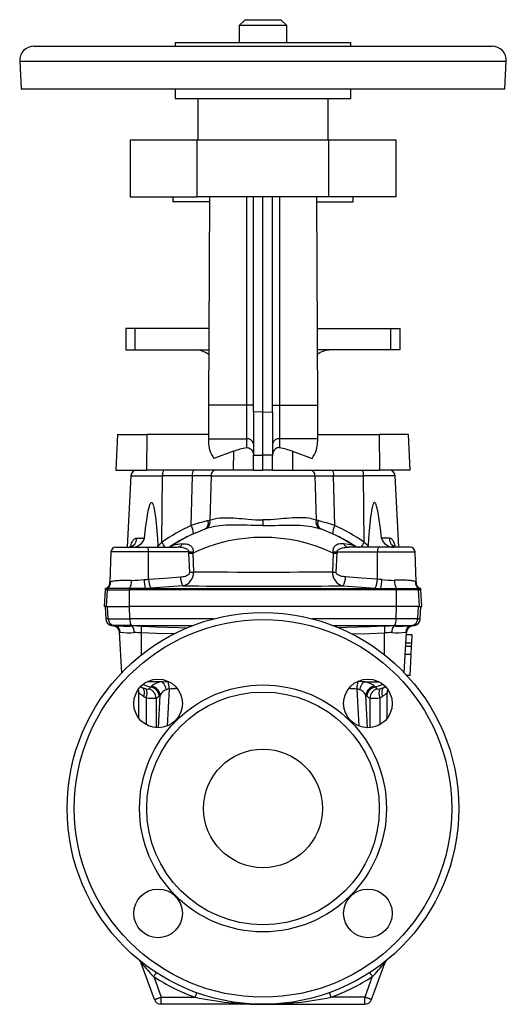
# Model space of a CAD drawing. Extents: x 91 to 718, y -24 to 606.
# Tile 5 of 5: x 513 to 718, y 191 to 606. Entities that reach past the tile are written whole.
import ezdxf

# ---------------------------------------------------------------- set-up
doc = ezdxf.new("R2010")
doc.units = 0
doc.layers.get('0').update_dxf_attribs({"linetype": 'CONTINUOUS'})

msp = doc.modelspace()

# ---------------------------------------------------------------- linework, layer by layer
at = {"color": 7, "linetype": 'CONTINUOUS'}
for p, q in [((608, 605.79), (605.5, 603.29)), ((608, 605.79), (623, 605.79)), ((625.5, 603.29), (623, 605.79)), ((605.5, 603.29), (605.5, 596.13)), ((625.5, 603.29), (605.5, 603.29)), ((625.5, 596.13), (625.5, 603.29)), ((519, 594.63), (612.92, 594.63)), ((578.5, 596.13), (578.5, 594.63)), ((578.5, 596.13), (652.49, 596.13)), ((612.92, 594.63), (712, 594.63)), ((652.49, 596.13), (652.5, 596.13)), ((652.5, 594.63), (652.5, 596.13)), ((513.01, 588.31), (513.62, 576.63)), ((513.01, 588.31), (612.76, 588.31)), ((612.76, 588.31), (718, 588.31)), ((717.38, 576.63), (718, 588.31)), ((513.62, 576.63), (612.78, 576.63)), ((578.5, 576.63), (578.5, 572.63)), ((612.78, 576.63), (717.38, 576.63)), ((652.5, 572.63), (652.5, 576.63)), ((578.5, 572.63), (652.49, 572.63)), ((588, 572.63), (588, 555.13)), ((643, 555.13), (643, 572.63)), ((652.49, 572.63), (652.5, 572.63)), ((559.5, 555.13), (559.5, 531.13)), ((559.5, 555.13), (587.75, 555.13)), ((587.75, 531.13), (587.75, 555.13)), ((587.75, 555.13), (643.26, 555.13)), ((643.26, 531.13), (643.26, 555.13)), ((643.26, 555.13), (671.5, 555.13)), ((671.5, 555.13), (671.5, 531.13)), ((559.5, 531.13), (587.75, 531.13)), ((577.5, 531.13), (577.5, 529.13)), ((643.26, 531.13), (587.75, 531.13)), ((593, 531.13), (592.58, 443.43)), ((608.5, 531.13), (608.5, 443.43)), ((611.5, 440.64), (611.5, 531.13)), ((615.5, 440.57), (615.5, 531.13)), ((619.5, 440.64), (619.5, 531.13)), ((622.5, 531.13), (622.5, 443.43)), ((638, 531.13), (638.43, 443.43)), ((671.5, 531.13), (643.26, 531.13)), ((653.5, 529.13), (653.5, 531.13)), ((592.99, 529.13), (577.5, 529.13)), ((638.01, 529.13), (653.5, 529.13)), ((557.75, 475.69), (557.75, 466.69)), ((561.59, 475.69), (557.75, 475.69)), ((592.73, 475.69), (561.59, 475.69)), ((561.59, 466.69), (561.59, 475.69)), ((638.27, 475.69), (669.42, 475.69)), ((669.42, 475.69), (673.25, 475.69)), ((669.42, 466.69), (669.42, 475.69)), ((673.25, 466.69), (673.25, 475.69)), ((557.75, 466.69), (561.59, 466.69)), ((561.59, 466.69), (592.69, 466.69)), ((669.42, 466.69), (638.32, 466.69)), ((673.25, 466.69), (669.42, 466.69)), ((608.5, 443.43), (592.58, 443.43)), ((608.5, 443.43), (608.5, 429.28)), ((611.5, 443.43), (608.5, 443.43)), ((611.5, 440.64), (611.5, 422.46)), ((615.5, 440.57), (611.5, 440.64)), ((615.5, 440.57), (619.5, 440.64)), ((615.5, 422.38), (615.5, 440.57)), ((619.5, 443.43), (622.5, 443.43)), ((619.5, 440.64), (619.5, 422.46)), ((622.5, 443.43), (622.5, 429.28)), ((622.5, 443.43), (638.43, 443.43)), ((554.16, 431.13), (553.5, 416.13)), ((554.16, 431.13), (566.6, 431.13)), ((566.6, 431.13), (566.36, 416.13)), ((592.52, 431.13), (566.6, 431.13)), ((592.51, 429.28), (592.5, 428.18)), ((592.51, 429.28), (608.5, 429.28)), ((608.5, 429.28), (608.5, 425.52)), ((638.5, 429.28), (622.5, 429.28)), ((622.5, 429.28), (622.5, 425.52)), ((638.49, 431.13), (664.41, 431.13)), ((638.5, 429.28), (638.5, 428.18)), ((676.85, 431.13), (664.41, 431.13)), ((664.41, 431.13), (664.65, 416.13)), ((677.5, 416.13), (676.85, 431.13)), ((603.13, 424.01), (594.86, 420.99)), ((603.13, 424.01), (603, 416.13)), ((627.88, 424.01), (636.15, 420.99)), ((627.88, 424.01), (628, 416.13)), ((611.5, 416.13), (611.5, 422.46)), ((611.5, 422.46), (615.5, 422.38)), ((619.5, 422.46), (615.5, 422.38)), ((615.5, 416.13), (615.5, 422.38)), ((619.5, 416.13), (619.5, 422.46)), ((553.5, 416.13), (566.36, 416.13)), ((603, 416.13), (566.36, 416.13)), ((611.5, 416.13), (603, 416.13)), ((611.5, 416.13), (615.5, 416.13)), ((619.5, 416.13), (615.5, 416.13)), ((619.5, 416.13), (628, 416.13)), ((628, 416.13), (664.65, 416.13)), ((677.5, 416.13), (664.65, 416.13)), ((559.88, 413.76), (558.3, 383.63)), ((559.88, 413.76), (573.2, 413.76)), ((572.95, 385.69), (573.2, 413.76)), ((585.75, 413.76), (573.2, 413.76)), ((585.22, 392.72), (585.75, 413.76)), ((593.66, 413.76), (593.12, 395.06)), ((593.66, 413.76), (637.35, 413.76)), ((637.35, 413.76), (637.89, 395.06)), ((645.79, 392.72), (645.26, 413.76)), ((645.26, 413.76), (657.8, 413.76)), ((658.06, 385.69), (657.8, 413.76)), ((671.13, 413.76), (657.8, 413.76)), ((672.71, 383.63), (671.13, 413.76)), ((592.33, 394.85), (593.12, 395.06)), ((615.5, 395.13), (615.5, 392.77)), ((638.68, 394.85), (637.89, 395.06)), ((591.69, 391.51), (591.13, 391.31)), ((639.31, 391.51), (639.88, 391.31)), ((562.27, 387.42), (565.58, 387.42)), ((668.74, 387.42), (665.42, 387.42)), ((551.44, 381.7), (550.99, 368.95)), ((567.22, 381.7), (551.44, 381.7)), ((553.44, 383.63), (566.81, 383.63)), ((566.81, 383.63), (579.6, 383.63)), ((567.3, 370.15), (567.22, 381.7)), ((584.3, 381.7), (567.22, 381.7)), ((584.3, 381.09), (584.3, 381.7)), ((585.97, 381.6), (585.89, 381.16)), ((645.04, 381.6), (645.12, 381.16)), ((646.71, 381.09), (646.71, 381.7)), ((646.71, 381.7), (663.79, 381.7)), ((664.2, 383.63), (651.41, 383.63)), ((663.7, 370.15), (663.79, 381.7)), ((663.79, 381.7), (679.57, 381.7)), ((677.57, 383.63), (664.2, 383.63)), ((680.02, 368.95), (679.57, 381.7)), ((584.65, 373.05), (584.3, 381.09)), ((585.89, 381.16), (586.24, 373.12)), ((645.12, 381.16), (644.77, 373.12)), ((646.36, 373.05), (646.71, 381.09)), ((549, 365.63), (548.64, 358.63)), ((549.7, 366.31), (549, 366.19)), ((549, 366.19), (549, 365.63)), ((549, 366.19), (549.35, 366.19)), ((550.01, 365.63), (549, 365.63)), ((549.35, 366.19), (549.42, 366.2)), ((549.35, 366.19), (549.42, 366.2)), ((550.01, 366.19), (549.35, 366.19)), ((549.42, 366.2), (549.43, 366.21)), ((549.64, 358.63), (550.01, 365.63)), ((559.32, 366.19), (550.01, 366.19)), ((550.01, 366.19), (550.01, 365.63)), ((550.01, 365.63), (559.32, 365.63)), ((559.21, 358.63), (559.32, 365.63)), ((565.92, 366.19), (559.32, 366.19)), ((559.32, 366.19), (559.32, 365.63)), ((671.69, 365.63), (559.32, 365.63)), ((565.92, 366.19), (665.09, 366.19)), ((665.09, 366.19), (671.69, 366.19)), ((671.69, 366.19), (681, 366.19)), ((671.69, 366.19), (671.69, 365.63)), ((681, 365.63), (671.69, 365.63)), ((671.8, 358.63), (671.69, 365.63)), ((681, 366.19), (681.66, 366.19)), ((681, 366.19), (681, 365.63)), ((681, 365.63), (682, 365.63)), ((681.37, 358.63), (681, 365.63)), ((682, 366.19), (681.3, 366.31)), ((681.59, 366.2), (681.58, 366.21)), ((681.66, 366.19), (681.58, 366.21)), ((681.66, 366.19), (681.59, 366.2)), ((682, 366.19), (681.66, 366.19)), ((682, 365.63), (682, 366.19)), ((682.37, 358.63), (682, 365.63)), ((549.64, 358.63), (548.64, 358.63)), ((549, 358.63), (549.28, 353.44)), ((549.64, 358.63), (559.21, 358.63)), ((550.28, 353.44), (550.01, 358.63)), ((671.8, 358.63), (559.21, 358.63)), ((559.39, 353.44), (559.32, 358.63)), ((671.62, 353.44), (671.69, 358.63)), ((681.37, 358.63), (671.8, 358.63)), ((680.73, 353.44), (681, 358.63)), ((681.37, 358.63), (682.37, 358.63)), ((681.73, 353.44), (682, 358.63)), ((550.28, 353.44), (549.28, 353.44)), ((550.28, 353.44), (559.39, 353.44)), ((594.62, 353.44), (559.39, 353.44)), ((671.62, 353.44), (636.39, 353.44)), ((680.73, 353.44), (671.62, 353.44)), ((680.73, 353.44), (681.73, 353.44)), ((551.75, 350.64), (552.6, 350.49)), ((551.75, 350.64), (552.74, 350.64)), ((560.09, 350.64), (552.74, 350.64)), ((553.01, 350.59), (552.74, 350.64)), ((560.09, 350.64), (585.93, 350.64)), ((560.4, 350.44), (560.09, 350.64)), ((645.08, 350.64), (670.92, 350.64)), ((670.61, 350.44), (670.92, 350.64)), ((670.92, 350.64), (678.26, 350.64)), ((677.99, 350.59), (678.26, 350.64)), ((679.26, 350.64), (678.26, 350.64)), ((678.41, 350.49), (679.26, 350.64)), ((555.97, 330.74), (555.07, 347.83)), ((564.27, 338.29), (564.26, 347.59)), ((666.74, 338.29), (666.75, 347.59)), ((675.04, 330.74), (675.94, 347.83)), ((678.38, 346.73), (675.88, 346.73)), ((678.19, 343.18), (678.38, 346.73)), ((678.12, 341.81), (675.62, 341.81)), ((678.19, 343.18), (675.69, 343.18)), ((677.94, 338.38), (678.12, 341.81)), ((678.12, 341.81), (678.19, 343.18)), ((677.94, 338.38), (675.44, 338.38)), ((677.48, 329.61), (677.94, 338.38)), ((677.48, 329.61), (676.1, 329.61)), ((564.5, 324.58), (563.83, 324.82)), ((564.96, 325.87), (568.1, 324.72)), ((573.12, 326.95), (566.64, 326.95)), ((568.1, 324.72), (568.48, 325.1)), ((575.98, 324.02), (575.13, 308.31)), ((575.47, 327.07), (575.72, 327.07)), ((655.03, 324.02), (655.88, 308.31)), ((655.54, 327.07), (655.29, 327.07)), ((657.88, 326.95), (664.36, 326.95)), ((662.91, 324.72), (662.53, 325.1)), ((666.05, 325.87), (662.91, 324.72)), ((666.51, 324.58), (667.18, 324.82)), ((563.25, 311.48), (563.25, 322.23)), ((566.29, 320.19), (566.29, 308.89)), ((570.47, 320.07), (570.47, 307.6)), ((571.46, 307.57), (572.2, 321.34)), ((572.2, 321.34), (571.82, 320.97)), ((659.55, 307.57), (658.81, 321.34)), ((658.81, 321.34), (659.19, 320.97)), ((660.53, 320.07), (660.53, 307.6)), ((664.72, 320.19), (664.72, 308.89)), ((667.75, 311.48), (667.75, 322.23)), ((569.79, 193.1), (564.19, 208.47)), ((661.22, 193.1), (666.82, 208.47)), ((569.46, 202.78), (572.6, 194.13)), ((661.55, 202.78), (658.4, 194.13)), ((572.6, 191.13), (572.6, 194.13)), ((572.6, 194.13), (586.87, 194.13)), ((615.5, 191.13), (572.6, 191.13)), ((615.5, 191.13), (658.4, 191.13)), ((658.4, 194.13), (644.14, 194.13)), ((658.4, 191.13), (658.4, 194.13))]:
    msp.add_line(p, q, dxfattribs=at)
for points in [[(592.58, 443.43), (592.57, 442.71), (592.57, 442), (592.57, 441.29), (592.56, 440.58), (592.56, 439.87), (592.56, 439.17), (592.55, 438.48), (592.55, 437.79), (592.55, 437.11), (592.54, 436.44), (592.54, 435.77), (592.54, 435.12), (592.53, 434.47), (592.53, 433.84), (592.53, 433.22), (592.53, 432.61), (592.52, 432.02), (592.52, 431.44), (592.52, 430.88), (592.51, 430.33), (592.51, 429.8), (592.51, 429.28)], [(638.43, 443.43), (638.43, 442.71), (638.44, 442), (638.44, 441.29), (638.44, 440.58), (638.45, 439.87), (638.45, 439.17), (638.45, 438.48), (638.46, 437.79), (638.46, 437.11), (638.46, 436.44), (638.47, 435.77), (638.47, 435.12), (638.47, 434.47), (638.48, 433.84), (638.48, 433.22), (638.48, 432.61), (638.49, 432.02), (638.49, 431.44), (638.49, 430.88), (638.49, 430.33), (638.5, 429.8), (638.5, 429.28)], [(608.5, 425.52), (608.85, 425.56), (609.21, 425.53), (609.55, 425.45), (609.88, 425.31), (610.17, 425.12), (610.44, 424.89), (610.61, 424.7), (610.77, 424.49), (611.04, 424.03), (611.19, 423.7), (611.3, 423.36), (611.39, 423), (611.46, 422.63), (611.49, 422.28), (611.5, 421.91)], [(622.5, 425.52), (622.16, 425.56), (621.8, 425.53), (621.46, 425.45), (621.13, 425.31), (620.84, 425.12), (620.57, 424.89), (620.4, 424.7), (620.24, 424.49), (619.97, 424.03), (619.82, 423.7), (619.71, 423.36), (619.62, 423), (619.55, 422.63), (619.52, 422.28), (619.5, 421.91)], [(593.66, 413.76), (592.84, 413.76), (591.96, 413.76), (591.01, 413.76), (590.02, 413.76), (589.01, 413.76), (587.96, 413.76), (586.87, 413.76), (585.75, 413.76)], [(637.35, 413.76), (638.17, 413.76), (639.05, 413.76), (640, 413.76), (640.99, 413.76), (642, 413.76), (643.05, 413.76), (644.14, 413.76), (645.26, 413.76)], [(565.58, 387.42), (566.04, 391.47), (566.27, 393.34), (566.53, 395.2), (566.82, 397.06), (566.98, 398.04), (567.17, 399.02), (567.38, 399.99), (567.64, 400.95), (567.79, 401.42), (567.97, 401.88), (568.08, 402.1), (568.22, 402.3), (568.37, 402.43), (568.47, 402.48), (568.57, 402.48), (568.66, 402.45), (568.78, 402.35), (568.91, 402.18), (569.01, 402), (569.22, 401.48), (569.38, 400.93), (569.51, 400.38), (569.78, 399.06), (570, 397.72), (570.18, 396.38), (570.33, 395.03), (570.47, 393.68), (570.76, 390.51), (571.01, 387.33), (571.23, 384.15)], [(665.42, 387.42), (664.97, 391.47), (664.74, 393.34), (664.48, 395.2), (664.19, 397.06), (664.02, 398.04), (663.84, 399.02), (663.63, 399.99), (663.37, 400.95), (663.22, 401.42), (663.04, 401.88), (662.92, 402.1), (662.79, 402.3), (662.64, 402.43), (662.54, 402.48), (662.44, 402.48), (662.35, 402.45), (662.22, 402.35), (662.1, 402.18), (662, 402), (661.79, 401.48), (661.63, 400.93), (661.5, 400.38), (661.23, 399.06), (661.01, 397.72), (660.83, 396.38), (660.68, 395.03), (660.54, 393.68), (660.25, 390.51), (660, 387.33), (659.78, 384.15)], [(593.12, 395.06), (594.08, 395.37), (595.09, 395.62), (596.13, 395.8), (597.25, 395.94), (598.4, 396.03), (599.58, 396.06), (600.7, 396.06), (601.85, 396.02), (603.02, 395.96), (604.2, 395.88), (605.44, 395.77), (606.69, 395.66), (607.96, 395.54), (609.24, 395.43), (610.78, 395.31), (612.33, 395.21), (613.92, 395.15), (615.5, 395.13)], [(637.89, 395.06), (636.92, 395.37), (635.92, 395.62), (634.87, 395.8), (633.76, 395.94), (632.61, 396.03), (631.43, 396.06), (630.3, 396.06), (629.16, 396.02), (627.99, 395.96), (626.81, 395.88), (625.57, 395.77), (624.32, 395.66), (623.05, 395.54), (621.77, 395.43), (620.23, 395.31), (618.67, 395.21), (617.09, 395.15), (615.5, 395.13)], [(587.22, 389.75), (589.16, 390.56), (591.13, 391.31)], [(615.5, 392.77), (613.83, 392.77), (612.17, 392.8), (610.5, 392.83), (608.83, 392.88), (607.1, 392.92), (605.37, 392.95), (603.67, 392.97), (602.38, 392.96), (601.11, 392.93), (599.85, 392.88), (598.61, 392.8), (597.4, 392.68), (596.22, 392.54), (595.06, 392.35), (593.91, 392.12), (592.78, 391.84), (591.69, 391.51)], [(615.5, 392.77), (617.17, 392.77), (618.84, 392.8), (620.51, 392.83), (622.18, 392.88), (623.91, 392.92), (625.63, 392.95), (627.34, 392.97), (628.63, 392.96), (629.9, 392.93), (631.16, 392.88), (632.4, 392.8), (633.61, 392.68), (634.79, 392.54), (635.95, 392.35), (637.1, 392.12), (638.22, 391.84), (639.31, 391.51)], [(643.78, 389.75), (641.85, 390.56), (639.88, 391.31)], [(559.79, 383.75), (559.87, 384.16), (560.01, 384.73), (560.17, 385.27), (560.37, 385.77), (560.55, 386.14), (560.75, 386.47), (560.97, 386.76), (561.19, 386.99), (561.44, 387.17), (561.69, 387.31), (561.87, 387.37), (562.07, 387.4), (562.27, 387.42)], [(571.23, 384.15), (572.08, 384.93), (572.95, 385.69)], [(659.78, 384.15), (658.93, 384.93), (658.06, 385.69)], [(671.22, 383.76), (671.14, 384.16), (671, 384.73), (670.84, 385.27), (670.64, 385.77), (670.46, 386.14), (670.26, 386.47), (670.04, 386.76), (669.82, 386.99), (669.57, 387.17), (669.31, 387.31), (669.14, 387.37), (668.94, 387.4), (668.74, 387.42)], [(560.38, 384.16), (560.38, 384.16), (560.37, 384.15), (560.35, 384.12), (560.31, 384.08), (560.25, 384.02), (560.17, 383.96), (560.06, 383.89), (559.92, 383.81), (559.77, 383.75), (559.58, 383.69), (559.39, 383.65), (559.22, 383.63), (559.15, 383.63)], [(571.29, 383.63), (571.25, 383.88), (571.23, 384.15)], [(584.3, 381.7), (584.3, 381.89), (584.24, 382.08), (584.15, 382.23), (584.03, 382.37), (583.77, 382.6), (583.47, 382.8), (583.12, 382.99), (582.75, 383.14), (582.37, 383.27), (581.98, 383.37), (581.4, 383.49), (580.81, 383.57), (580.2, 383.61), (579.6, 383.63)], [(581.49, 385.05), (581.91, 385.1), (582.48, 385.12), (583.05, 385.09), (583.6, 384.98), (584.03, 384.85), (584.44, 384.66), (584.82, 384.42), (585.1, 384.2), (585.36, 383.93), (585.59, 383.63), (585.75, 383.35), (585.88, 383.04), (585.98, 382.71), (586.03, 382.34), (586.02, 381.95), (585.97, 381.6)], [(649.52, 385.05), (649.1, 385.1), (648.53, 385.12), (647.96, 385.09), (647.41, 384.98), (646.98, 384.85), (646.57, 384.66), (646.19, 384.42), (645.91, 384.2), (645.65, 383.93), (645.42, 383.63), (645.26, 383.35), (645.13, 383.04), (645.03, 382.71), (644.98, 382.34), (644.98, 381.95), (645.04, 381.6)], [(646.71, 381.7), (646.71, 381.89), (646.77, 382.08), (646.86, 382.23), (646.97, 382.37), (647.24, 382.6), (647.54, 382.8), (647.89, 382.99), (648.26, 383.14), (648.64, 383.27), (649.03, 383.37), (649.61, 383.49), (650.2, 383.57), (650.8, 383.61), (651.41, 383.63)], [(659.71, 383.63), (659.75, 383.88), (659.78, 384.15)], [(671.84, 383.63), (671.68, 383.64), (671.51, 383.67), (671.32, 383.72), (671.13, 383.79), (670.99, 383.86), (670.87, 383.94), (670.78, 384.01), (670.71, 384.07), (670.66, 384.12), (670.64, 384.15), (670.63, 384.16), (670.63, 384.16)], [(551, 368.95), (550.99, 368.92), (551.02, 368.91), (551.08, 368.92), (551.16, 368.97), (551.29, 369.07)], [(551.29, 369.07), (551.51, 369.19), (551.79, 369.3), (552.12, 369.4), (552.5, 369.47), (552.94, 369.54), (553.43, 369.59), (553.97, 369.64), (554.57, 369.67), (555.21, 369.7), (555.88, 369.71), (556.68, 369.73), (557.52, 369.73), (558.4, 369.72), (559.3, 369.71), (559.89, 369.69), (560.14, 369.69)], [(565.46, 369.99), (566.39, 370.06), (567.3, 370.15)], [(567.3, 370.15), (574.03, 370.66), (580.77, 371.14)], [(580.77, 371.14), (581.17, 371.18), (581.73, 371.25), (582.27, 371.36), (582.81, 371.5), (583.33, 371.69), (583.63, 371.82), (583.9, 371.98), (584.16, 372.17), (584.34, 372.33), (584.5, 372.53), (584.61, 372.78), (584.65, 372.91), (584.65, 373.05)], [(644.77, 373.12), (641.23, 373.1), (637.67, 373.08), (634.09, 373.07), (630.51, 373.06), (626.77, 373.05), (623.02, 373.04), (619.26, 373.03), (615.5, 373.03), (611.84, 373.03), (608.18, 373.04), (604.52, 373.05), (600.87, 373.06), (597.19, 373.07), (593.53, 373.08), (589.88, 373.1), (586.24, 373.12)], [(650.24, 371.14), (649.83, 371.18), (649.28, 371.25), (648.73, 371.36), (648.2, 371.5), (647.67, 371.69), (647.38, 371.82), (647.1, 371.98), (646.84, 372.17), (646.66, 372.33), (646.51, 372.53), (646.39, 372.78), (646.36, 372.91), (646.36, 373.05)], [(663.7, 370.15), (656.97, 370.66), (650.24, 371.14)], [(665.54, 369.99), (664.62, 370.06), (663.7, 370.15)], [(679.72, 369.07), (679.5, 369.19), (679.22, 369.3), (678.89, 369.4), (678.51, 369.47), (678.07, 369.54), (677.58, 369.59), (677.03, 369.64), (676.44, 369.67), (675.8, 369.7), (675.13, 369.71), (674.33, 369.73), (673.49, 369.73), (672.61, 369.72), (671.7, 369.71), (671.12, 369.69), (670.87, 369.69)], [(680.01, 368.95), (680.01, 368.92), (679.99, 368.91), (679.93, 368.92), (679.84, 368.97), (679.72, 369.07)], [(568.3, 366.35), (567.12, 366.27), (565.92, 366.19)], [(581.72, 367.34), (573.92, 366.78), (568.3, 366.35)], [(581.72, 367.34), (585.03, 367.32), (588.36, 367.3), (591.71, 367.28), (595.06, 367.27), (598.42, 367.26), (601.83, 367.25), (605.24, 367.24), (608.66, 367.23), (612.08, 367.23), (615.5, 367.23), (619.38, 367.23), (623.25, 367.23), (627.13, 367.24), (631, 367.25), (634.07, 367.26), (637.12, 367.27), (640.17, 367.29), (643.22, 367.3), (646.26, 367.32), (649.29, 367.34)], [(649.29, 367.34), (657.09, 366.78), (662.71, 366.35)], [(662.71, 366.35), (663.89, 366.27), (665.09, 366.19)], [(552.59, 350.63), (552.6, 350.57), (552.6, 350.51), (552.6, 350.49)], [(564.32, 350.38), (570.31, 350.15), (580.11, 349.83), (583.71, 349.74)], [(666.69, 350.38), (660.7, 350.15), (650.89, 349.83), (647.3, 349.74)], [(678.41, 350.63), (678.41, 350.57), (678.41, 350.51), (678.41, 350.49)], [(577.98, 347.09), (577.09, 347.12), (570.67, 347.33), (564.26, 347.59)], [(653.02, 347.09), (653.91, 347.12), (660.33, 347.33), (666.75, 347.59)], [(564.5, 324.58), (564.65, 324.51), (564.78, 324.42), (564.91, 324.3), (565.02, 324.16), (565.12, 324), (565.21, 323.82), (565.29, 323.61), (565.34, 323.39), (565.39, 323.15), (565.42, 322.89), (565.43, 322.62), (565.43, 322.34), (565.41, 322.05), (565.38, 321.75), (565.33, 321.44), (565.27, 321.13), (565.19, 320.82)], [(573.12, 326.95), (574.29, 327.02), (575.47, 327.07)], [(657.88, 326.95), (656.72, 327.02), (655.54, 327.07)], [(666.51, 324.58), (666.36, 324.51), (666.22, 324.42), (666.1, 324.3), (665.98, 324.16), (665.88, 324), (665.8, 323.82), (665.72, 323.61), (665.66, 323.39), (665.62, 323.15), (665.59, 322.89), (665.58, 322.62), (665.58, 322.34), (665.6, 322.05), (665.63, 321.75), (665.68, 321.44), (665.74, 321.13), (665.81, 320.82)], [(565.19, 320.82), (564.95, 321), (564.71, 321.17), (564.49, 321.33), (564.29, 321.48), (564.1, 321.62), (563.93, 321.74), (563.77, 321.85), (563.64, 321.95), (563.52, 322.04), (563.43, 322.11), (563.35, 322.16), (563.3, 322.2), (563.26, 322.22), (563.25, 322.23)], [(665.81, 320.82), (666.06, 321), (666.29, 321.17), (666.51, 321.33), (666.72, 321.48), (666.91, 321.62), (667.08, 321.74), (667.24, 321.85), (667.37, 321.95), (667.49, 322.04), (667.58, 322.11), (667.66, 322.16), (667.71, 322.2), (667.74, 322.22), (667.75, 322.23)], [(564.19, 208.47), (564.19, 208.47), (564.2, 208.47), (564.2, 208.48), (564.21, 208.48), (564.23, 208.48), (564.24, 208.49), (564.26, 208.5), (564.28, 208.51)], [(666.82, 208.47), (666.82, 208.47), (666.81, 208.47), (666.8, 208.48), (666.79, 208.48), (666.78, 208.48), (666.76, 208.49), (666.75, 208.5), (666.72, 208.51)], [(570.55, 204.45), (570.54, 204.44), (570.52, 204.41), (570.49, 204.36), (570.44, 204.29), (570.38, 204.19), (570.31, 204.09), (570.23, 203.96), (570.14, 203.82), (570.04, 203.67), (569.93, 203.5), (569.82, 203.33), (569.7, 203.15), (569.58, 202.96), (569.46, 202.78)], [(660.46, 204.45), (660.47, 204.44), (660.49, 204.41), (660.52, 204.36), (660.57, 204.29), (660.63, 204.19), (660.7, 204.09), (660.78, 203.96), (660.87, 203.82), (660.97, 203.67), (661.08, 203.5), (661.19, 203.33), (661.31, 203.15), (661.43, 202.96), (661.55, 202.78)], [(587.55, 196.01), (587.54, 196), (587.53, 195.96), (587.51, 195.9), (587.48, 195.82), (587.44, 195.72), (587.4, 195.6), (587.35, 195.46), (587.29, 195.3), (587.23, 195.13), (587.16, 194.94), (587.09, 194.75), (587.02, 194.55), (586.94, 194.34), (586.87, 194.13)], [(643.46, 196.01), (643.47, 196), (643.48, 195.96), (643.5, 195.9), (643.53, 195.82), (643.57, 195.72), (643.61, 195.6), (643.66, 195.46), (643.72, 195.3), (643.78, 195.13), (643.85, 194.94), (643.92, 194.75), (643.99, 194.55), (644.06, 194.34), (644.14, 194.13)], [(569.79, 193.1), (569.8, 193.1), (569.83, 193.12), (569.89, 193.14), (569.98, 193.17), (570.08, 193.21), (570.21, 193.25), (570.36, 193.31), (570.52, 193.37), (570.71, 193.44), (570.91, 193.51), (571.12, 193.59), (571.35, 193.67), (571.59, 193.76), (571.83, 193.85), (572.09, 193.94), (572.34, 194.03), (572.6, 194.13)], [(661.22, 193.1), (661.21, 193.1), (661.17, 193.12), (661.11, 193.14), (661.03, 193.17), (660.93, 193.21), (660.8, 193.25), (660.65, 193.31), (660.49, 193.37), (660.3, 193.44), (660.1, 193.51), (659.89, 193.59), (659.66, 193.67), (659.42, 193.76), (659.17, 193.85), (658.92, 193.94), (658.66, 194.03), (658.4, 194.13)]]:
    msp.add_lwpolyline(points, dxfattribs=at)
for centre, radius in [((615.5, 273.63), 82.5), ((615.5, 273.63), 79.5), ((571.31, 317.82), 10.25), ((659.7, 317.82), 10.25), ((615.5, 273.63), 52), ((615.5, 273.63), 49), ((615.5, 273.63), 25), ((571.31, 229.43), 10.25), ((659.7, 229.43), 10.25)]:
    msp.add_circle(centre, radius, dxfattribs=at)
for centre, radius, start, end in [((519, 588.63), 6, 90, 183), ((712, 588.63), 6, 357, 90), ((586.88, 456.69), 10, 54.5663, 90), ((644.12, 456.69), 10, 90, 125.4337), ((604.5, 428.13), 12, 179.7217, 216.49), ((608.87, 426.62), 2.69, 11.6287, 97.8422), ((622.14, 426.62), 2.69, 82.1578, 168.3713), ((626.5, 428.13), 12, 323.51, 0.2783), ((615.51, 390.12), 36.08, 101.1903, 110.0667), ((615.5, 390.12), 36.08, 69.9333, 78.8097), ((562.38, 413.63), 2.5, 90, 177), ((576.66, 414.35), 3.5, 149.5206, 189.7403), ((589.2, 414.35), 3.5, 149.5205, 189.7402), ((595.8, 414), 2.16, 100.4379, 186.5936), ((635.2, 414), 2.16, 353.4064, 79.5621), ((641.81, 414.35), 3.5, 350.2598, 30.4795), ((654.35, 414.35), 3.5, 350.2597, 30.4794), ((668.63, 413.63), 2.5, 3, 90), ((630.04, 256.27), 143.62, 105.2232, 108.1829), ((589.49, 393.84), 3.01, 302.8977, 19.6655), ((590.02, 394.25), 3.21, 301.4719, 14.7061), ((640.99, 394.25), 3.21, 165.2939, 238.5281), ((641.52, 393.84), 3.01, 160.3345, 237.1023), ((600.97, 256.27), 143.62, 71.8171, 74.7768), ((616.2, 324.42), 75, 114.3933, 125.2155), ((579.56, 389.29), 6.62, 359.9673, 31.2228), ((651.44, 389.29), 6.62, 148.7772, 180.0327), ((614.81, 324.42), 75, 54.7845, 65.6067), ((558.7, 387.17), 3.57, 276.9088, 3.9067), ((560.4, 389.06), 5.44, 271.3776, 342.3667), ((553.66, 372.33), 23.47, 28.7734, 34.7041), ((615.5, 324.63), 71, 113.4725, 123.5342), ((609.63, 337.78), 56.6, 113.3249, 124.5284), ((615.5, 318.17), 69.61, 64.8227, 115.1773), ((621.37, 337.78), 56.6, 55.4716, 66.6751), ((615.5, 324.63), 71, 56.4658, 66.5275), ((677.35, 372.33), 23.47, 145.2959, 151.2266), ((670.61, 389.06), 5.44, 197.6333, 268.6224), ((672.31, 387.17), 3.57, 176.0933, 263.0912), ((553.44, 381.63), 2, 90, 178), ((564.61, 382.14), 2.65, 350.2672, 34.0334), ((574.81, 387.63), 4, 270.0323, 302.9087), ((575.09, 388), 4.36, 285.8968, 304.4476), ((593.72, 297.91), 87.99, 97.9912, 100.5873), ((579.39, 385.87), 2.25, 275.2736, 338.669), ((589.87, 463.99), 82.48, 266.1253, 267.2851), ((641.13, 463.99), 82.48, 272.7149, 273.8747), ((637.29, 297.91), 87.99, 79.4127, 82.0088), ((651.62, 385.87), 2.25, 201.331, 264.7264), ((655.92, 388), 4.36, 235.5524, 254.1032), ((656.2, 387.63), 4, 237.186, 269.9679), ((666.4, 382.14), 2.65, 145.9666, 189.7328), ((677.57, 381.63), 2, 2, 90), ((578.52, 531.33), 150.35, 272.2009, 272.8094), ((652.49, 531.33), 150.35, 267.1906, 267.7991), ((547.4, 369.08), 3.89, 311.9795, 359.7658), ((553.14, 369.49), 7, 331.8602, 1.5837), ((559.8, 422.67), 52.99, 270.371, 276.1393), ((584.65, 370.37), 19.19, 181.1358, 192.5816), ((574.63, 370.04), 7.32, 179.13, 210.2421), ((588.1, 370.96), 7.34, 178.5954, 209.5486), ((580.53, 372.93), 5.71, 282.0304, 1.9558), ((578.81, 523.9), 150.96, 272.2191, 272.8215), ((650.48, 372.93), 5.71, 178.0442, 257.9696), ((652.2, 523.9), 150.96, 267.1785, 267.7809), ((642.9, 370.96), 7.34, 330.4514, 1.4046), ((656.38, 370.04), 7.32, 329.7579, 0.87), ((646.36, 370.37), 19.19, 347.4184, 358.8642), ((671.21, 422.67), 52.99, 263.8607, 269.629), ((677.87, 369.49), 7, 178.4163, 208.1398), ((683.6, 369.08), 3.89, 180.2342, 228.0205), ((548.17, 368.74), 2.83, 296.3824, 4.3606), ((682.81, 368.72), 2.8, 175.2753, 243.9911), ((552.27, 353.6), 3, 183, 260), ((553.27, 353.59), 3, 182.9263, 259.911), ((563.39, 352.95), 4.03, 172.9867, 214.93), ((667.62, 352.95), 4.03, 325.07, 7.0133), ((677.74, 353.59), 3, 280.089, 357.0737), ((678.74, 353.6), 3, 280, 357), ((552.66, 348.79), 1.84, 78.8006, 91.9548), ((552.07, 347.67), 3, 3.0016, 80.0247), ((552.08, 347.54), 3, 3, 80.0001), ((558.21, 424.78), 74.36, 265.9899, 271.6856), ((552.46, 347.72), 2.93, 1.5628, 79.1079), ((561.21, 277.9), 72.55, 87.5503, 90.6412), ((557.74, 348.07), 3.57, 353.1658, 41.696), ((524.62, 349.8), 39.7, 356.7973, 0.8362), ((669.79, 277.9), 72.55, 89.3588, 92.4497), ((706.39, 349.8), 39.7, 179.1638, 183.2027), ((673.27, 348.07), 3.57, 138.304, 186.8342), ((672.79, 424.78), 74.36, 268.3144, 274.0101), ((678.55, 347.72), 2.93, 100.8921, 178.4372), ((678.93, 347.54), 3, 99.9991, 177), ((678.93, 347.67), 3, 99.9753, 176.9984), ((678.35, 348.79), 1.84, 88.0452, 101.1994), ((555.12, 346.74), 1.09, 75.4489, 92.4156), ((559.53, 394.68), 47.07, 264.9538, 272.1312), ((561.9, 305.63), 42.02, 86.7814, 90.8416), ((669.11, 305.63), 42.02, 89.1584, 93.2186), ((671.48, 394.68), 47.07, 267.8688, 275.0462), ((675.89, 346.74), 1.09, 87.5844, 104.5511), ((559.25, 322.23), 4, 0, 22.3817), ((570.7, 342.1), 18.59, 250.5038, 256.3707), ((560.97, 322.16), 5.67, 339.5932, 19.2639), ((567.02, 325.73), 1.84, 247.7263, 281.847), ((565.97, 325.91), 2.44, 305.8693, 330.8098), ((566.34, 319.94), 4.14, 1.7671, 75.1859), ((567.5, 320.41), 4.36, 7.352, 82.0994), ((573.98, 318.02), 8.97, 95.4686, 127.8757), ((567.88, 320.78), 4.36, 7.3521, 82.0994), ((576.44, 319.21), 4.74, 111.071, 153.3078), ((569.36, 323.08), 5.39, 5.9342, 45.8163), ((577.15, 317.92), 6.21, 100.9246, 112.9855), ((562.61, 323.34), 13.39, 2.8844, 16.1453), ((558.74, 611.78), 288.28, 273.4288, 274.0914), ((672.27, 611.78), 288.28, 265.9086, 266.5712), ((668.4, 323.34), 13.39, 163.8547, 177.1156), ((653.85, 317.92), 6.21, 67.0145, 79.0754), ((661.64, 323.08), 5.39, 134.1837, 174.0658), ((654.57, 319.21), 4.74, 26.6922, 68.929), ((657.03, 318.02), 8.97, 52.1243, 84.5314), ((663.13, 320.78), 4.36, 97.9006, 172.6479), ((663.51, 320.41), 4.36, 97.9006, 172.648), ((664.67, 319.94), 4.14, 104.8141, 178.2329), ((665.04, 325.91), 2.44, 209.1902, 234.1307), ((663.99, 325.73), 1.84, 258.153, 292.2737), ((670.04, 322.16), 5.67, 160.7361, 200.4068), ((660.3, 342.1), 18.59, 283.6293, 289.4962), ((671.75, 322.23), 4, 157.6183, 180), ((569.06, 326.23), 6.66, 234.4474, 245.3385), ((569.16, 347.81), 27.77, 264.0616, 272.7104), ((569.13, 323.54), 3.72, 291.1309, 316.2477), ((661.88, 323.54), 3.72, 223.7523, 248.8691), ((661.85, 347.81), 27.77, 267.2896, 275.9384), ((661.94, 326.23), 6.66, 294.6615, 305.5526), ((561.37, 207.44), 3, 20, 50.7191), ((560.72, 206.68), 4, 27.0936, 50.4161), ((562.68, 208.12), 1.65, 13.3955, 50.8045), ((642.01, 273.46), 101.29, 219.8881, 224.2555), ((589, 273.46), 101.29, 315.7445, 320.1119), ((670.29, 206.68), 4, 129.5839, 152.9064), ((668.33, 208.12), 1.65, 129.1955, 166.6045), ((669.64, 207.44), 3, 129.2809, 160), ((615.5, 273.63), 84.5, 236.9796, 250.1911), ((615.5, 273.63), 84.5, 289.8089, 303.0204), ((572.6, 194.13), 3, 200, 270), ((615.27, 327.02), 135.9, 257.9383, 270.1002), ((615.74, 327.02), 135.9, 269.8998, 282.0617), ((658.4, 194.13), 3, 270, 340)]:
    msp.add_arc(centre, radius, start, end, dxfattribs=at)

doc.saveas('drawing.dxf')
